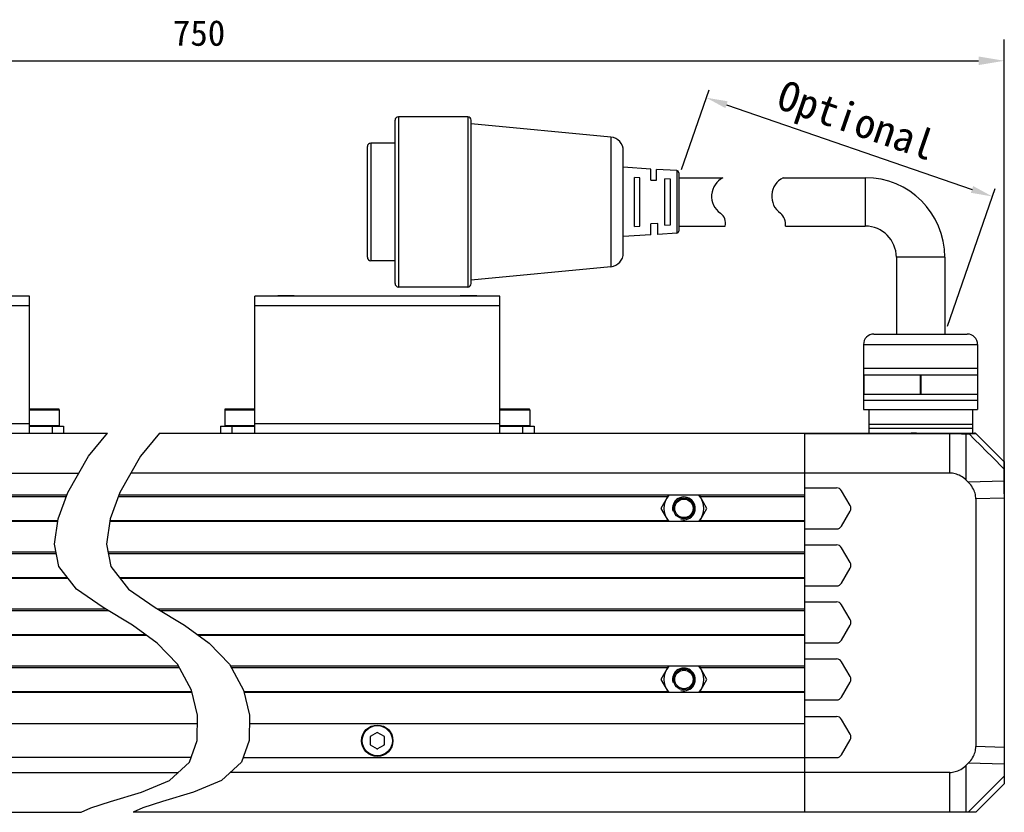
# Model space of a CAD drawing. Header units: millimetres. Extents: x 47 to 603, y 225 to 507.
# Tile 4 of 6: x 277 to 392, y 319 to 411. Entities that reach past the tile are written whole.
import ezdxf

# ---------------------------------------------------------------- set-up
doc = ezdxf.new("R2010")
doc.units = ezdxf.units.MM
doc.header["$LTSCALE"] = 46.255
doc.header["$PDMODE"] = 3
doc.header["$PDSIZE"] = 8
doc.layers.get('0').update_dxf_attribs({"linetype": 'CONTINUOUS'})
doc.layers.get('Defpoints').update_dxf_attribs({"linetype": 'CONTINUOUS'})
doc.layers.add('00_COMPONENTS', color=7, linetype='CONTINUOUS')
doc.layers.add('51__DRAFT_DIMS', color=7, linetype='CONTINUOUS')
doc.layers.add('标注', color=3, linetype='CONTINUOUS', lineweight=25)
doc.layers.add('粗实线', color=7, linetype='CONTINUOUS', lineweight=30)
doc.styles.get("Standard").update_dxf_attribs({"font": 'simfang.ttf'})
doc.dimstyles.new('CST Standard', dxfattribs={"dimtxt": 3.5, "dimasz": 2.5, "dimexe": 1, "dimexo": 1, "dimgap": 0.6, "dimtad": 1, "dimtoh": 1, "dimdsep": 46, "dimtxsty": 'STANDARD', "dimcen": -2.5, "dimdle": 5, "dimadec": 1, "dimazin": 2, "dimtfac": 1, "dimtofl": 0, "dimtmove": 0, "dimatfit": 0, "dimfxl": 1, "dimtolj": 1, "dimarcsym": 0})
doc.dimstyles.new('DIMSTYLE_1', dxfattribs={"dimtxt": 3, "dimasz": 3, "dimexe": 2.5, "dimexo": 0.5, "dimgap": 0.75, "dimtad": 1, "dimlfac": 1.5, "dimdsep": 46, "dimtxsty": 'STANDARD', "dimblk": '_FILLED', "dimblk1": '_FILLED', "dimblk2": '_FILLED', "dimcen": 0.09, "dimclrt": 3, "dimazin": 2, "dimtp": 0.5, "dimtm": 0.5, "dimtfac": 1, "dimtofl": 0, "dimtmove": 0, "dimatfit": 3, "dimldrblk": '_FILLED', "dimfxl": 1, "dimtolj": 1, "dimarcsym": 0})

# ---------------------------------------------------------------- blocks, each defined once
blk = doc.blocks.new('_FILLED')
at = {"color": 0, "linetype": 'ByBlock'}
blk.add_solid([(0, 0), (-1, 0.167), (-1, -0.167)], dxfattribs=at)
blk = doc.blocks.new('*D12')
at = {"layer": '51__DRAFT_DIMS', "color": 0, "lineweight": -2}
for p, q in [((203.34, 355.86), (203.34, 408.98)), ((391.7, 355.86), (391.7, 408.98)), ((206.34, 406.48), (388.7, 406.48))]:
    blk.add_line(p, q, dxfattribs=at)
at = {"layer": 'Defpoints', "color": 0}
for p in [(391.7, 406.48), (203.34, 355.36), (391.7, 355.36)]:
    blk.add_point(p, dxfattribs=at)
at = {"layer": '51__DRAFT_DIMS', "color": 0, "linetype": 'ByBlock', "lineweight": -2, "xscale": 3, "yscale": 3, "zscale": 3, "rotation": 180}
blk.add_blockref('_FILLED', (203.34, 406.48), dxfattribs=at)
at = {"layer": '51__DRAFT_DIMS', "color": 0, "linetype": 'ByBlock', "lineweight": -2, "xscale": 3, "yscale": 3, "zscale": 3}
blk.add_blockref('_FILLED', (391.7, 406.48), dxfattribs=at)
at = {"layer": '51__DRAFT_DIMS', "color": 3, "insert": (297.52, 411.23), "char_height": 3, "attachment_point": 2, "line_spacing_factor": 0.9}
blk.add_mtext('\\A1;750', dxfattribs=at)
blk = doc.blocks.new('*D11')
at = {"layer": 'Defpoints', "color": 0}
for p in [(353.61, 392.81), (390.29, 390.62), (384.74, 374.53)]:
    blk.add_point(p, dxfattribs=at)
at = {"layer": '标注', "color": 0, "linetype": 'Continuous', "lineweight": -2, "ltscale": 3}
for p, q in [((353.94, 393.76), (357.17, 403.1)), ((359.2, 401.34), (387.93, 391.43)), ((385.06, 375.47), (390.62, 391.56))]:
    blk.add_line(p, q, dxfattribs=at)
at = {"layer": '标注', "color": 0}
for points in [[(359.34, 401.74), (359.07, 400.95), (356.84, 402.16)], [(387.79, 391.04), (388.06, 391.83), (390.29, 390.62)]]:
    blk.add_solid(points, dxfattribs=at)
at = {"layer": '标注', "color": 7, "insert": (374.27, 399.07), "char_height": 3.5, "attachment_point": 5, "rotation": 340.9636}
blk.add_mtext('\\A1;Optional', dxfattribs=at)

msp = doc.modelspace()

# ---------------------------------------------------------------- linework, layer by layer
msp.add_line((388.580341, 373.312676), (388.580341, 365.689566))
at = {"color": 4}
for p, q in [((284.59858, 360.253509), (286.811964, 362.949422)), ((292.893385, 362.949422), (290.680001, 360.253509)), ((282.157591, 356.003078), (284.59858, 360.253509)), ((290.680001, 360.253509), (288.239012, 356.003078)), ((281.03734, 352.929891), (282.157591, 356.003078)), ((288.239012, 356.003078), (287.118761, 352.929891)), ((280.62096, 349.982545), (281.03734, 352.929891)), ((287.118761, 352.929891), (286.702381, 349.982545)), ((281.116943, 347.365703), (280.62096, 349.982545)), ((286.702381, 349.982545), (287.198365, 347.365703)), ((283.189917, 344.711076), (281.116943, 347.365703)), ((287.198365, 347.365703), (289.271338, 344.711076)), ((286.318357, 342.545616), (283.189917, 344.711076)), ((289.271338, 344.711076), (292.399778, 342.545616)), ((289.754318, 340.49743), (286.318357, 342.545616)), ((292.399778, 342.545616), (295.835739, 340.49743)), ((292.637861, 338.399466), (289.754318, 340.49743)), ((295.835739, 340.49743), (298.719282, 338.399466)), ((294.980984, 335.920969), (292.637861, 338.399466)), ((298.719282, 338.399466), (301.062405, 335.920969)), ((296.622591, 332.900703), (294.980984, 335.920969)), ((301.062405, 335.920969), (302.704013, 332.900703)), ((297.32537, 329.981742), (296.622591, 332.900703)), ((302.704013, 332.900703), (303.406791, 329.981742)), ((297.302851, 327.025557), (297.32537, 329.981742)), ((303.406791, 329.981742), (303.384272, 327.025557)), ((296.414462, 324.471458), (297.302851, 327.025557)), ((303.384272, 327.025557), (302.495883, 324.471458)), ((294.077519, 322.319553), (296.414462, 324.471458)), ((302.495883, 324.471458), (300.158941, 322.319553)), ((290.800062, 320.952693), (294.077519, 322.319553)), ((300.158941, 322.319553), (296.881483, 320.952693)), ((287.152699, 319.892609), (290.800062, 320.952693)), ((296.881483, 320.952693), (293.23412, 319.892609)), ((283.723463, 318.616089), (284.843174, 319.137489)), ((284.843174, 319.137489), (287.152699, 319.892609)), ((290.924595, 319.137489), (289.804884, 318.616089)), ((293.23412, 319.892609), (290.924595, 319.137489))]:
    msp.add_line(p, q, dxfattribs=at)
at = {"layer": '00_COMPONENTS', "color": 7}
for p, q in [((277.676554, 378.949422), (249.009887, 378.949422)), ((277.676554, 362.949422), (277.676554, 378.949422)), ((304.034405, 362.949422), (304.034405, 378.949422)), ((332.701072, 378.949422), (304.034405, 378.949422)), ((306.767756, 379.017022), (306.701072, 378.950337)), ((306.76774, 379.017022), (308.634403, 379.017022)), ((308.634387, 379.017022), (308.701072, 378.950337)), ((328.101089, 379.017022), (328.034405, 378.950337)), ((328.101074, 379.017022), (329.967736, 379.017022)), ((329.967721, 379.017022), (330.034405, 378.950337)), ((332.701072, 362.949422), (332.701072, 378.949422)), ((281.109887, 365.749422), (277.676554, 365.749422)), ((281.176554, 365.682756), (281.176554, 363.816089)), ((300.534405, 365.682756), (300.534405, 363.816089)), ((304.034405, 365.749422), (300.601072, 365.749422)), ((336.134405, 365.749422), (332.701072, 365.749422)), ((336.201072, 365.682756), (336.201072, 363.816089)), ((206.676554, 362.949422), (286.811964, 362.949422)), ((277.676554, 363.749422), (281.676554, 363.749422)), ((281.676554, 363.749422), (281.676554, 362.949422)), ((292.893385, 362.949422), (388.233613, 362.949422)), ((300.034405, 363.749422), (300.034405, 362.949422)), ((300.034405, 363.749422), (304.034405, 363.749422)), ((332.701072, 363.749422), (336.701072, 363.749422)), ((336.701072, 363.749422), (336.701072, 362.949422)), ((368.367738, 318.616089), (368.367738, 362.949422)), ((387.973568, 363.50601), (375.838103, 363.50601)), ((380.108703, 362.949422), (380.79771, 362.961564)), ((380.79771, 362.961564), (381.413414, 362.972168)), ((391.6614, 359.616089), (391.701072, 359.616089)), ((391.701072, 359.616089), (391.701072, 321.949422)), ((209.711853, 358.282756), (283.466792, 358.282756)), ((385.332439, 358.282756), (289.548213, 358.282756)), ((387.484408, 357.197049), (387.220868, 357.453281)), ((368.367738, 356.549422), (372.086998, 356.549422)), ((373.665089, 354.482756), (372.664348, 356.216089)), ((282.040826, 355.682756), (213.34322, 355.682756)), ((368.367738, 355.682756), (288.122247, 355.682756)), ((352.418599, 355.682756), (351.533328, 354.149422)), ((356.921931, 354.149422), (356.03666, 355.682756)), ((388.367738, 355.266264), (388.367738, 326.299248)), ((351.533328, 354.149422), (352.418599, 352.616089)), ((356.03666, 352.616089), (356.921931, 354.149422)), ((372.664348, 352.082756), (373.665089, 353.816089)), ((280.993008, 352.616089), (213.34322, 352.616089)), ((368.367738, 352.616089), (287.074429, 352.616089)), ((368.367738, 351.749422), (372.086998, 351.749422)), ((280.804137, 349.016089), (213.34322, 349.016089)), ((368.367738, 349.016089), (286.885558, 349.016089)), ((368.367738, 349.882756), (372.086998, 349.882756)), ((373.665089, 347.816089), (372.664348, 349.549422)), ((372.664348, 345.416089), (373.665089, 347.149422)), ((282.222904, 345.949422), (213.34322, 345.949422)), ((368.367738, 345.949422), (288.304325, 345.949422)), ((368.367738, 345.082756), (372.086998, 345.082756)), ((368.367738, 343.216089), (372.086998, 343.216089)), ((286.647484, 342.349422), (213.34322, 342.349422)), ((368.367738, 342.349422), (292.728906, 342.349422)), ((373.665089, 341.149422), (372.664348, 342.882756)), ((372.664348, 338.749422), (373.665089, 340.482756)), ((291.423825, 339.282756), (213.34322, 339.282756)), ((368.367738, 339.282756), (297.505246, 339.282756)), ((368.367738, 338.416089), (372.086998, 338.416089)), ((368.367738, 336.549422), (372.086998, 336.549422)), ((295.11046, 335.682756), (213.34322, 335.682756)), ((368.367738, 335.682756), (301.191882, 335.682756)), ((352.418599, 335.682756), (351.533328, 334.149422)), ((356.921931, 334.149422), (356.03666, 335.682756)), ((373.665089, 334.482756), (372.664348, 336.216089)), ((351.533328, 334.149422), (352.418599, 332.616089)), ((356.03666, 332.616089), (356.921931, 334.149422)), ((372.664348, 332.082756), (373.665089, 333.816089)), ((296.691116, 332.616089), (213.34322, 332.616089)), ((368.367738, 332.616089), (302.772537, 332.616089)), ((368.367738, 331.749422), (372.086998, 331.749422)), ((368.367738, 329.816089), (372.086998, 329.816089)), ((373.665089, 327.749422), (372.664348, 329.482756)), ((297.317506, 328.949422), (213.34322, 328.949422)), ((368.367738, 328.949422), (303.398927, 328.949422)), ((318.367738, 327.947798), (317.534405, 327.466673)), ((317.534405, 327.466673), (317.534405, 326.504422)), ((319.201072, 327.466673), (318.367738, 327.947798)), ((319.201072, 326.504422), (319.201072, 327.466673)), ((372.664348, 325.349422), (373.665089, 327.082756)), ((317.534405, 326.504422), (318.367738, 326.023297)), ((318.367738, 326.023297), (319.201072, 326.504422)), ((296.6039, 325.016089), (209.623961, 325.016089)), ((302.685322, 325.016089), (372.086998, 325.016089)), ((387.220868, 324.11223), (387.484408, 324.368462)), ((209.711853, 323.282756), (295.123545, 323.282756)), ((385.332439, 323.282756), (301.204967, 323.282756)), ((391.701072, 321.949422), (388.367738, 318.616089)), ((206.676554, 318.616089), (283.723463, 318.616089)), ((388.367738, 318.616089), (289.804884, 318.616089))]:
    msp.add_line(p, q, dxfattribs=at)
at = {"layer": '00_COMPONENTS', "color": 4}
for p, q in [((306.867738, 379.017022), (306.867738, 378.949422)), ((308.534405, 379.017022), (308.534405, 378.949422)), ((328.201072, 379.017022), (328.201072, 378.949422)), ((329.867738, 379.017022), (329.867738, 378.949422)), ((277.676554, 377.816089), (249.009887, 377.816089)), ((332.701072, 377.816089), (304.034405, 377.816089)), ((277.676554, 365.682756), (281.176554, 365.682756)), ((300.534405, 365.682756), (304.034405, 365.682756)), ((332.701072, 365.682756), (336.201072, 365.682756)), ((249.009887, 364.082756), (277.676554, 364.082756)), ((304.034405, 364.082756), (332.701072, 364.082756)), ((281.176554, 363.816089), (277.676554, 363.816089)), ((280.34322, 363.749422), (280.34322, 362.949422)), ((304.034405, 363.816089), (300.534405, 363.816089)), ((301.367738, 363.749422), (301.367738, 362.949422)), ((336.201072, 363.816089), (332.701072, 363.816089)), ((335.367738, 363.749422), (335.367738, 362.949422)), ((368.367738, 362.890844), (385.332439, 362.890844)), ((385.332439, 358.282756), (385.332439, 362.949422)), ((385.332439, 362.890844), (385.461853, 362.890669)), ((385.984071, 362.888287), (386.359115, 362.884163)), ((386.359115, 362.884163), (386.691594, 362.878724)), ((387.220868, 362.865959), (387.573622, 362.865959)), ((387.220868, 357.453281), (387.220868, 362.865959)), ((387.573622, 362.865959), (388.276553, 362.886719)), ((388.231105, 362.949422), (388.248312, 362.94864)), ((388.276553, 362.886719), (388.297201, 362.88725)), ((388.297201, 362.88725), (388.353635, 362.889016)), ((388.353635, 362.889016), (388.370303, 362.889313)), ((388.370303, 362.889313), (388.374683, 362.891194)), ((391.701072, 357.31397), (387.484408, 357.197049)), ((229.36934, 355.549422), (281.992222, 355.549422)), ((288.073644, 355.549422), (352.341619, 355.549422)), ((356.11364, 355.549422), (368.367738, 355.549422)), ((391.701072, 355.358691), (388.367738, 355.266264)), ((229.36934, 352.749422), (281.011844, 352.749422)), ((287.093266, 352.749422), (352.341619, 352.749422)), ((356.11364, 352.749422), (368.367738, 352.749422)), ((213.34322, 348.882756), (280.829408, 348.882756)), ((286.91083, 348.882756), (368.367738, 348.882756)), ((213.34322, 346.082756), (282.118785, 346.082756)), ((288.200207, 346.082756), (368.367738, 346.082756)), ((213.34322, 342.216089), (286.871159, 342.216089)), ((292.952581, 342.216089), (368.367738, 342.216089)), ((213.34322, 339.416089), (291.240565, 339.416089)), ((297.321986, 339.416089), (368.367738, 339.416089)), ((229.36934, 335.549422), (295.182931, 335.549422)), ((301.264352, 335.549422), (352.341619, 335.549422)), ((356.11364, 335.549422), (368.367738, 335.549422)), ((229.36934, 332.749422), (296.659014, 332.749422)), ((302.740435, 332.749422), (352.341619, 332.749422)), ((356.11364, 332.749422), (368.367738, 332.749422)), ((391.701072, 326.20682), (388.367738, 326.299248)), ((387.220868, 318.616089), (387.220868, 324.11223)), ((391.701072, 324.251542), (387.484408, 324.368462)), ((385.332439, 318.616089), (385.332439, 323.282756)), ((391.701072, 322.832753), (387.484408, 318.616089))]:
    msp.add_line(p, q, dxfattribs=at)
for points in [[(385.461853, 362.890669), (385.591761, 362.890363), (385.72196, 362.889875), (385.853087, 362.889236), (385.984071, 362.888287)], [(386.691594, 362.878724), (386.880605, 362.874542), (386.96464, 362.872852), (387.040562, 362.870864), (387.108167, 362.868645), (387.168186, 362.866906), (387.220868, 362.865959)], [(387.107563, 362.949422), (387.122233, 362.948312), (387.13674, 362.944994), (387.150923, 362.939504), (387.164625, 362.931903), (387.177694, 362.922277), (387.189983, 362.910731), (387.201358, 362.897395), (387.211691, 362.882415), (387.220868, 362.865959)], [(387.460316, 362.949422), (387.474986, 362.948312), (387.489493, 362.944994), (387.503676, 362.939504), (387.517378, 362.931904), (387.530447, 362.922277), (387.542736, 362.910732), (387.554111, 362.897395), (387.564445, 362.882416), (387.573622, 362.865959)], [(391.701072, 358.733185), (390.277107, 360.158278), (389.58318, 360.853011), (388.90129, 361.535869), (388.231438, 362.206852), (387.573622, 362.865959)], [(388.248312, 362.94864), (388.265385, 362.9463), (388.28219, 362.942421), (388.298595, 362.937032), (388.314472, 362.930175), (388.329698, 362.921905), (388.344152, 362.912287), (388.357723, 362.901394), (388.370303, 362.889313)], [(389.533411, 361.732729), (389.154353, 362.109686), (388.76665, 362.495215), (388.370303, 362.889313)], [(391.6614, 359.616089), (391.318582, 359.957128), (390.971026, 360.302861), (390.618731, 360.653288), (390.262998, 361.007116), (389.533411, 361.732729)]]:
    msp.add_lwpolyline(points, dxfattribs=at)
at = {"layer": '00_COMPONENTS', "color": 7}
for points in [[(389.351687, 361.918967), (388.967369, 362.301419), (388.587037, 362.679888), (388.374683, 362.891194)], [(391.665448, 359.616089), (391.333057, 359.946953), (390.928812, 360.349323), (390.528553, 360.74771), (390.132279, 361.142113), (389.351687, 361.918967)], [(387.220868, 357.453281), (387.066491, 357.593134), (386.911163, 357.719369), (386.754884, 357.831987), (386.597336, 357.930496), (386.438838, 358.015387), (386.280339, 358.088134), (386.122113, 358.148849), (385.963888, 358.19742), (385.805794, 358.234982), (385.647877, 358.261915), (385.490092, 358.277839), (385.332439, 358.282756)], [(388.367738, 355.266264), (388.362436, 355.429352), (388.345415, 355.592246), (388.316675, 355.754944), (388.276612, 355.917498), (388.224829, 356.079856), (388.160142, 356.241873), (388.082683, 356.40385), (387.992319, 356.565485), (387.887467, 356.725727), (387.767602, 356.884227), (387.633248, 357.041334), (387.484408, 357.197049)], [(387.484408, 324.368462), (387.633249, 324.524176), (387.767605, 324.681287), (387.887475, 324.839795), (387.992334, 325.000054), (388.082707, 325.161711), (388.160171, 325.323705), (388.224857, 325.485735), (388.276635, 325.648104), (388.316694, 325.810654), (388.345428, 325.973336), (388.362443, 326.136201), (388.367738, 326.299248)], [(385.332439, 323.282756), (385.490092, 323.287672), (385.647877, 323.303596), (385.805794, 323.330529), (385.963888, 323.368091), (386.122113, 323.416662), (386.280339, 323.477377), (386.438838, 323.550124), (386.597336, 323.635016), (386.754884, 323.733525), (386.911163, 323.846142), (387.066491, 323.972377), (387.220868, 324.11223)]]:
    msp.add_lwpolyline(points, dxfattribs=at)
for centre, radius in [((354.227629, 354.149422), 1.214), ((354.227629, 354.149422), 1.080667), ((354.227629, 334.149422), 1.214), ((354.227629, 334.149422), 1.080667), ((318.367738, 326.982756), 1.833333)]:
    msp.add_circle(centre, radius, dxfattribs=at)
at = {"layer": '00_COMPONENTS', "color": 4}
msp.add_circle((318.367738, 326.982756), 1.766667, dxfattribs=at)
at = {"layer": '00_COMPONENTS', "color": 7}
for centre, radius, start, end in [((281.109887, 365.682756), 0.066667, 0, 90), ((300.601072, 365.682756), 0.066667, 90, 180), ((336.134405, 365.682756), 0.066667, 0, 90), ((281.109887, 363.816089), 0.066667, 270, 0), ((300.601072, 363.816089), 0.066667, 180, 270), ((336.134405, 363.816089), 0.066667, 270, 0), ((388.233613, 362.749422), 0.2, 45.14210747, 89.99999995), ((372.086998, 355.882756), 0.666667, 30, 90), ((354.227629, 354.149422), 2.333333, 138.90565966, 221.09434034), ((354.227629, 354.149422), 2.333333, 318.90565966, 41.09434034), ((373.087738, 354.149422), 0.666667, 330, 30), ((372.086998, 352.416089), 0.666667, 270, 330), ((372.086998, 349.216089), 0.666667, 30, 90), ((373.087738, 347.482756), 0.666667, 330, 30), ((372.086998, 345.749422), 0.666667, 270, 330), ((372.086998, 342.549422), 0.666667, 30, 90), ((373.087738, 340.816089), 0.666667, 330, 30), ((372.086998, 339.082756), 0.666667, 270, 330), ((372.086998, 335.882756), 0.666667, 30, 90), ((354.227629, 334.149422), 2.333333, 138.90565966, 221.09434034), ((354.227629, 334.149422), 2.333333, 318.90565966, 41.09434034), ((373.087738, 334.149422), 0.666667, 330, 30), ((372.086998, 332.416089), 0.666667, 270, 330), ((372.086998, 329.149422), 0.666667, 30, 90), ((318.367738, 326.982756), 0.933333, 147.57064843, 153.23449942), ((318.367738, 326.982756), 0.933333, 87.02337069, 93.56599281), ((318.367738, 326.982756), 0.933333, 27.89716756, 33.56599281), ((373.087738, 327.416089), 0.666667, 330, 30), ((318.367738, 326.982756), 0.933333, 207.79183564, 212.9067657), ((318.367738, 326.982756), 0.933333, 267.5745112, 272.9067657), ((318.367738, 326.982756), 0.933333, 328.11507585, 333.23449942), ((372.086998, 325.682756), 0.666667, 270, 330)]:
    msp.add_arc(centre, radius, start, end, dxfattribs=at)
at = {"layer": '00_COMPONENTS', "color": 4}
for centre in [(354.227629, 354.149422), (354.227629, 334.149422)]:
    msp.add_arc(centre, 1.333333, 255, 195, dxfattribs=at)
at = {"layer": '粗实线', "color": 7, "linetype": 'Continuous'}
for p, q in [((320.848691, 399.928607), (320.848691, 380.028824)), ((328.939001, 399.928607), (320.848691, 399.928607)), ((328.939001, 399.928607), (328.939001, 380.028824)), ((320.444176, 380.433339), (320.444176, 399.524091)), ((329.343517, 380.433339), (329.343517, 399.524091)), ((345.677783, 397.561488), (329.343517, 399.119576)), ((345.677783, 397.561488), (345.677783, 382.395943)), ((317.208052, 383.506467), (317.208052, 396.450963)), ((317.612567, 396.855479), (317.612567, 383.101952)), ((320.444176, 396.855479), (317.612567, 396.855479)), ((347.142199, 384.006693), (347.142199, 395.950737)), ((350.378323, 393.821613), (347.142199, 394.02387)), ((348.436649, 387.106655), (348.436649, 392.850775)), ((349.083874, 392.810324), (348.436649, 392.850775)), ((349.083874, 387.147107), (349.083874, 392.810324)), ((350.378323, 392.531974), (350.378323, 393.821586)), ((353.386878, 393.633578), (351.025548, 393.781161)), ((351.025548, 392.516546), (351.025548, 393.781135)), ((353.386878, 393.633578), (353.386878, 386.323853)), ((353.614447, 393.391341), (353.614447, 386.566089)), ((353.614447, 392.810324), (358.791817, 392.810324)), ((357.634905, 392.810324), (358.799016, 392.810324)), ((365.829967, 392.810324), (375.433587, 392.810324)), ((375.433587, 392.810324), (375.433587, 387.147107)), ((350.378323, 392.531974), (351.025548, 392.516546)), ((351.996385, 387.26854), (351.996385, 392.68889)), ((352.64235, 392.648518), (351.996385, 392.68889)), ((352.64235, 387.308913), (352.64235, 392.648518)), ((348.436649, 387.106655), (349.083874, 387.147107)), ((351.187354, 387.444756), (350.378323, 387.425456)), ((350.378323, 386.135844), (350.378323, 387.425456)), ((351.187354, 386.186408), (351.187354, 387.444756)), ((351.996385, 387.26854), (352.64235, 387.308913)), ((353.614447, 387.147107), (359.068478, 387.147107)), ((357.634905, 387.147107), (359.068464, 387.147107)), ((366.099415, 387.147107), (375.433587, 387.147107)), ((350.378323, 386.135818), (347.142199, 385.93356)), ((353.386878, 386.323853), (351.187354, 386.186382)), ((384.737444, 383.506467), (379.074227, 383.506467)), ((379.074227, 383.506467), (379.074227, 374.526223)), ((384.737444, 383.506467), (384.737444, 374.526223)), ((320.444176, 383.101952), (317.612567, 383.101952)), ((345.677783, 382.395943), (329.343517, 380.837855)), ((328.939001, 380.028824), (320.848691, 380.028824)), ((376.448906, 374.526223), (387.362764, 374.526223)), ((375.23133, 373.312676), (375.23133, 369.75294)), ((375.23133, 373.312676), (388.580341, 373.312676)), ((375.23133, 370.521519), (388.580341, 370.521519)), ((375.23133, 369.75294), (375.23133, 367.487653)), ((375.23133, 369.75294), (388.580341, 369.75294)), ((375.268309, 369.75294), (375.268309, 367.487653)), ((381.868856, 369.75294), (381.868856, 367.487653)), ((381.942814, 369.75294), (381.942814, 367.487653)), ((375.23133, 367.487653), (375.23133, 365.707785)), ((375.23133, 367.487653), (388.580341, 367.487653)), ((375.23133, 366.799977), (388.580341, 366.799977)), ((375.236256, 365.707785), (388.580341, 365.689566)), ((375.838103, 365.707785), (375.838103, 362.949422)), ((387.973568, 365.690394), (387.973568, 362.949422)), ((375.838103, 364.00882), (387.973568, 364.00882))]:
    msp.add_line(p, q, dxfattribs=at)
for centre, radius, start, end in [((320.848691, 399.524091), 0.404516, 90, 180), ((328.939001, 399.524091), 0.404516, 0, 90), ((345.524137, 395.950737), 1.618062, 0, 84.55117433), ((317.612567, 396.450963), 0.404516, 90, 180), ((353.371738, 393.391341), 0.242709, 0, 86.42366563), ((359.889738, 390.642121), 2.427093, 116.69949276, 234.75249301), ((366.920689, 390.642121), 2.427093, 116.69949276, 234.75249301), ((375.433587, 383.506467), 9.303857, 0, 90), ((357.64862, 387.470719), 1.456256, 347.16041167, 54.75249301), ((364.489128, 387.397781), 1.629681, 351.1517566, 50.761148), ((375.433587, 383.506467), 3.64064, 0, 90), ((353.371738, 386.566089), 0.242709, 273.57633437, 0), ((317.612567, 383.506467), 0.404516, 180, 270), ((345.524137, 384.006693), 1.618062, 275.44882567, 0), ((320.848691, 380.433339), 0.404516, 180, 270), ((328.939001, 380.433339), 0.404516, 270, 0), ((376.444876, 373.312676), 1.213547, 90, 180), ((387.366795, 373.312676), 1.213547, 0, 90)]:
    msp.add_arc(centre, radius, start, end, dxfattribs=at)

# ---------------------------------------------------------------- dimensions: what is measured, and where the dimension line sits
at = {"layer": '51__DRAFT_DIMS', "color": 4}
dim = msp.add_linear_dim(base=(391.701072, 406.476768), p1=(203.34322, 355.358691), p2=(391.701072, 355.358691), text='750', dimstyle='DIMSTYLE_1', override={"dimdec": 4, "dimlfac": 1.5, "dimtxsty": 'STANDARD'}, dxfattribs=at)
dim.commit()
dim.dimension.update_dxf_attribs({"geometry": '*D12', "text_midpoint": (297.522146, 409.226768)})
at = {"layer": '标注', "color": 9, "ltscale": 3}
dim = msp.add_linear_dim(base=(390.289662, 390.617829), p1=(353.614447, 392.810324), p2=(384.737444, 374.526223), angle=340.96361141, text='Optional', dimstyle='CST Standard', override={"dimlfac": 2, "dimtxsty": 'STANDARD', "dimclrt": 7}, dxfattribs=at)
dim.commit()
dim.dimension.update_dxf_attribs({"geometry": '*D11', "text_midpoint": (373.36855, 396.456259), "dimtype": 160})

doc.saveas('drawing.dxf')
